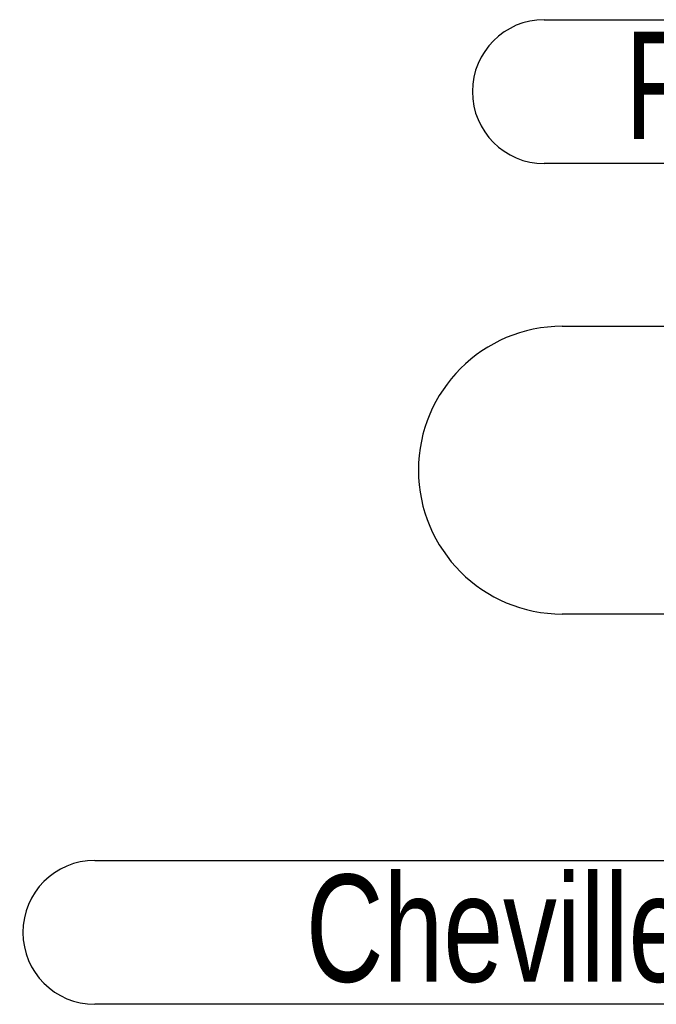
# Model space of a CAD drawing. Header units: millimetres. Extents: x 5 to 589, y 5 to 415.
# Tile 43 of 76: x 371 to 389, y 299 to 326. Entities that reach past the tile are written whole.
import ezdxf

# ---------------------------------------------------------------- set-up
doc = ezdxf.new("R2010")
doc.units = ezdxf.units.MM
doc.layers.add('NOTES', color=6, linetype='Continuous')
doc.styles.add('SLDTEXTSTYLE0', font='TXT', dxfattribs={"width": 0.75})

# ---------------------------------------------------------------- blocks, each defined once
blk = doc.blocks.new('SW_NOTE_6')
at = {"layer": 'NOTES', "color": 0}
for p, q in [((-25.912, 8.05), (0, 8.05)), ((0, 0), (-25.912, 0))]:
    blk.add_line(p, q, dxfattribs=at)
for centre, start, end in [((-25.912, 4.025), 90, 270), ((0, 4.025), 270, 90)]:
    blk.add_arc(centre, 4.025, start, end, dxfattribs=at)
at = {"layer": 'NOTES', "color": 0, "char_height": 3, "attachment_point": 2, "style": 'SLDTEXTSTYLE0'}
for s, insert in [('GRD2-FAU-07', (-13.062, 7.988)), ('CLAMP SOL', (-13.073, 3.988))]:
    blk.add_mtext(s, dxfattribs=dict(at, insert=insert))
blk = doc.blocks.new('SW_NOTE_9')
at = {"layer": 'NOTES', "color": 0}
for p, q in [((-29.937, 2.013), (-2.013, 2.013)), ((-2.013, -2.013), (-29.937, -2.013))]:
    blk.add_line(p, q, dxfattribs=at)
for centre, start, end in [((-29.937, 0), 90, 270), ((-2.013, 0), 270, 90)]:
    blk.add_arc(centre, 2.013, start, end, dxfattribs=at)
at = {"layer": 'NOTES', "color": 0, "insert": (-16.141, 1.673), "char_height": 3, "attachment_point": 2, "style": 'SLDTEXTSTYLE0'}
blk.add_mtext('RONDELLE Z 10', dxfattribs=at)
blk = doc.blocks.new('SW_NOTE_13')
at = {"layer": 'NOTES', "color": 0}
for p, q in [((-44.906, 2.013), (-2.013, 2.013)), ((-2.013, -2.013), (-44.906, -2.013))]:
    blk.add_line(p, q, dxfattribs=at)
for centre, start, end in [((-44.906, 0), 90, 270), ((-2.013, 0), 270, 90)]:
    blk.add_arc(centre, 2.013, start, end, dxfattribs=at)
at = {"layer": 'NOTES', "color": 0, "insert": (-23.531, 1.617), "char_height": 3, "attachment_point": 2, "style": 'SLDTEXTSTYLE0'}
blk.add_mtext('Cheville HSA M16x137', dxfattribs=at)

msp = doc.modelspace()

# ---------------------------------------------------------------- block references
at = {"layer": 'NOTES', "color": 211}
for name, p in [('SW_NOTE_9', (415.34591, 324.30161)), ('SW_NOTE_6', (411.8239, 309.68553)), ('SW_NOTE_13', (417.73585, 300.7796))]:
    msp.add_blockref(name, p, dxfattribs=at)

doc.saveas('drawing.dxf')
